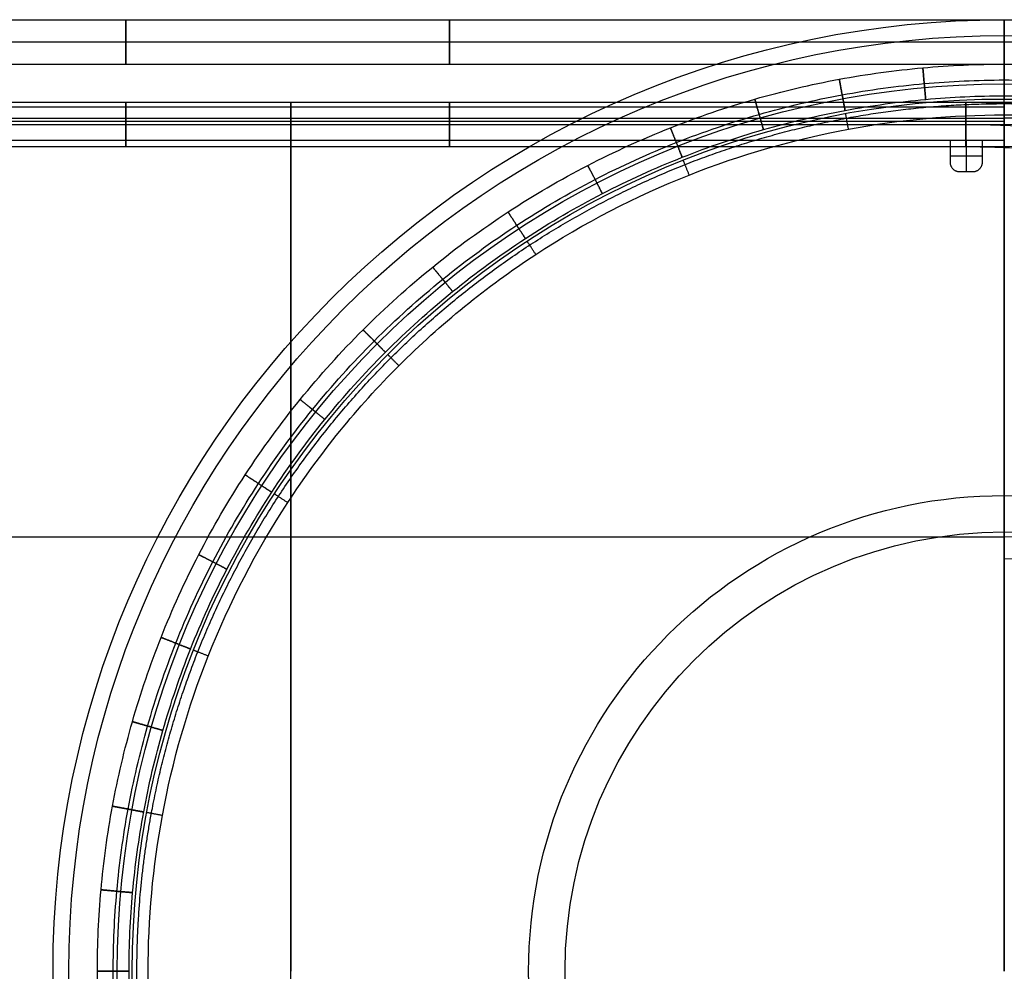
# Model space of a CAD drawing. Header units: millimetres. Extents: x -524 to 526, y -299 to 301.
# Tile 6 of 14: x -85 to 226, y 1 to 301. Entities that reach past the tile are written whole.
import ezdxf

# ---------------------------------------------------------------- set-up
doc = ezdxf.new("R2010")
doc.units = ezdxf.units.MM
doc.header["$MEASUREMENT"] = 0
for name, color, linetype, true_color in [('Marmor plate', 7, 'Continuous', 0x929292), ('Verde metal table', 7, 'Continuous', 0x4f624b), ('Wood top', 7, 'Continuous', 0x7f5080)]:
    doc.layers.add(name, color=color, linetype=linetype, true_color=true_color)

msp = doc.modelspace()

# ---------------------------------------------------------------- linework, layer by layer
at = {"layer": 'Marmor plate'}
for centre, radius in [((225.79, 1.35, 385.51), 300), ((225.79, 1.35, 384.51), 300), ((225.79, 1.35, 379.51), 295), ((225.79, 1.35, 379.51), 279.74), ((225.79, 1.35, 374.51), 275), ((225.79, 1.35, 375.51), 275), ((225.79, 1.35, 385.51), 150), ((225.79, 1.35, 369.51), 138.51)]:
    msp.add_circle(centre, radius, dxfattribs=at)
for points, weights, degree, knots in [([(225.79, 301.35, 385.51), (225.79, 301.35, 385.01), (225.79, 301.35, 384.51), (225.79, 301.35, 379.51), (225.79, 296.35, 379.51), (225.79, 290.24, 379.51), (225.79, 281.1, 379.51), (225.79, 276.35, 379.51), (225.79, 276.35, 375.51), (225.79, 276.35, 375), (225.79, 276.35, 374.51)], [1, 1, 1, 0.707106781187, 1, 1, 1, 0.730211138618, 1, 1, 1], 2, [300, 300, 300, 301, 301, 308.853982, 308.853982, 318.853982, 318.853982, 324.884621, 324.884621, 326.176334, 326.176334, 326.176334]), ([(-47.75, 1.35, 370.98), (-47.75, -15.33, 370.98), (-44.6, -49.7, 370.98), (-29.94, -100.68, 370.98), (-4.54, -149.7, 370.98), (30.99, -193.44, 370.98), (74.73, -228.98, 370.98), (123.75, -254.37, 370.98), (174.73, -269.03, 370.98), (225.79, -273.71, 370.98), (276.84, -269.03, 370.98), (327.82, -254.37, 370.98), (376.84, -228.98, 370.98), (420.58, -193.44, 370.98), (456.12, -149.7, 370.98), (481.51, -100.68, 370.98), (496.17, -49.7, 370.98), (500.85, 1.35, 370.98), (496.17, 52.41, 370.98), (481.51, 103.39, 370.98), (456.12, 152.41, 370.98), (420.58, 196.15, 370.98), (376.84, 231.68, 370.98), (327.82, 257.08, 370.98), (276.84, 271.74, 370.98), (225.79, 276.42, 370.98), (174.73, 271.74, 370.98), (123.75, 257.08, 370.98), (74.73, 231.68, 370.98), (30.99, 196.15, 370.98), (-4.54, 152.41, 370.98), (-29.94, 103.39, 370.98), (-44.6, 52.41, 370.98), (-47.75, 18.04, 370.98), (-47.75, 1.35, 370.98)], [0.853553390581, 0.85355339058, 0.853553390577, 0.853553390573, 0.853553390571, 0.85355339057, 0.853553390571, 0.853553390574, 0.853553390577, 0.853553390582, 0.853553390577, 0.853553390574, 0.853553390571, 0.85355339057, 0.853553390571, 0.853553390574, 0.853553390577, 0.853553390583, 0.853553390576, 0.853553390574, 0.853553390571, 0.85355339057, 0.853553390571, 0.853553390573, 0.853553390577, 0.853553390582, 0.853553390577, 0.853553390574, 0.853553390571, 0.85355339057, 0.853553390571, 0.853553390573, 0.853553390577, 0.85355339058, 0.853553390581], 3, [0, 0, 0, 0, 49.405249, 101.778899, 156.337216, 212.05742, 267.777625, 322.335942, 374.709592, 424.114841, 473.52009, 525.89374, 580.452056, 636.172261, 691.892466, 746.450783, 798.824433, 848.229682, 897.63493, 950.008581, 1004.566897, 1060.287102, 1116.007307, 1170.565624, 1222.939274, 1272.344522, 1321.749771, 1374.123421, 1428.681738, 1484.401943, 1540.122148, 1594.680464, 1647.054114, 1696.459363, 1696.459363, 1696.459363, 1696.459363])]:
    msp.add_rational_spline(points, weights, degree=degree, knots=knots, dxfattribs=at)
for points in [[(225.79, 1.35, 385.51), (225.79, 151.35, 385.51), (225.79, 301.35, 385.51)], [(225.79, 271.35, 369.51), (225.79, 138.29, 369.51), (225.79, 1.35, 369.51)]]:
    msp.add_open_spline(points, degree=2, dxfattribs=at)
msp.add_open_spline([(-44.21, 1.35, 369.51), (-44.21, -15.11, 369.51), (-41.1, -49.04, 369.51), (-26.63, -99.36, 369.51), (-1.57, -147.75, 369.51), (33.51, -190.93, 369.51), (76.69, -226, 369.51), (125.07, -251.07, 369.51), (175.39, -265.53, 369.51), (225.79, -270.16, 369.51), (276.18, -265.53, 369.51), (326.5, -251.07, 369.51), (374.89, -226, 369.51), (418.07, -190.93, 369.51), (453.14, -147.75, 369.51), (478.21, -99.36, 369.51), (492.68, -49.04, 369.51), (497.3, 1.35, 369.51), (492.68, 51.75, 369.51), (478.21, 102.07, 369.51), (453.14, 150.46, 369.51), (418.07, 193.63, 369.51), (374.89, 228.71, 369.51), (326.5, 253.78, 369.51), (276.18, 268.24, 369.51), (225.79, 272.87, 369.51), (175.39, 268.24, 369.51), (125.07, 253.77, 369.51), (76.69, 228.71, 369.51), (33.51, 193.63, 369.51), (-1.57, 150.46, 369.51), (-26.63, 102.07, 369.51), (-41.1, 51.75, 369.51), (-44.21, 17.82, 369.51), (-44.21, 1.35, 369.51)], degree=3, knots=[0, 0, 0, 0, 49.405249, 101.778899, 156.337216, 212.05742, 267.777625, 322.335942, 374.709592, 424.114841, 473.52009, 525.89374, 580.452056, 636.172261, 691.892466, 746.450783, 798.824433, 848.229682, 897.63493, 950.008581, 1004.566897, 1060.287102, 1116.007307, 1170.565624, 1222.939274, 1272.344522, 1321.749771, 1374.123421, 1428.681738, 1484.401943, 1540.122148, 1594.680464, 1647.054114, 1696.459363, 1696.459363, 1696.459363, 1696.459363], dxfattribs=at)
for points, weights in [([(176.66, 266.85, 369.51), (175.75, 271.76, 369.51), (175.75, 271.76, 374.51)], [1, 0.707106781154, 1]), ([(126.4, 252.4, 369.51), (124.56, 257.05, 369.51), (124.56, 257.05, 374.51)], [1, 0.707106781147, 1]), ([(78.04, 227.34, 369.51), (75.3, 231.53, 369.51), (75.3, 231.53, 374.51)], [1, 0.707106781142, 1]), ([(34.87, 192.27, 369.51), (31.33, 195.81, 369.51), (31.33, 195.81, 374.51)], [1, 0.70710678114, 1]), ([(-0.2, 149.1, 369.51), (-4.39, 151.84, 369.51), (-4.39, 151.84, 374.51)], [1, 0.707106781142, 1]), ([(-25.26, 100.74, 369.51), (-29.9, 102.58, 369.51), (-29.9, 102.58, 374.51)], [1, 0.707106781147, 1]), ([(-39.71, 50.48, 369.51), (-44.62, 51.39, 369.51), (-44.62, 51.39, 374.51)], [1, 0.707106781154, 1])]:
    msp.add_rational_spline(points, weights, degree=2, dxfattribs=at)
at = {"layer": 'Verde metal table'}
for p, q in [((213.79, 263.35, 249.28), (213.79, 253.35, 249.28)), ((213.79, 263.35, 248.28), (213.79, 253.35, 248.28)), ((218.79, 258.35, 249.28), (208.79, 258.35, 249.28)), ((218.79, 258.35, 248.28), (208.79, 258.35, 248.28))]:
    msp.add_line(p, q, dxfattribs=at)
for points, degree in [([(-224.21, 301.35, 372.28), (-166.55, 301.35, 372.28), (-108.88, 301.35, 372.28), (-51.21, 301.35, 372.28)], 3), ([(-51.21, 301.35, 372.28), (41.12, 301.35, 372.28), (133.45, 301.35, 372.28), (225.79, 301.35, 372.28)], 3), ([(-224.21, 294.35, 365.28), (-166.55, 294.35, 365.28), (-108.88, 294.35, 365.28), (-51.21, 294.35, 365.28)], 3), ([(-224.21, 294.35, 379.28), (-166.55, 294.35, 379.28), (-108.88, 294.35, 379.28), (-51.21, 294.35, 379.28)], 3), ([(-51.21, 294.35, 365.28), (41.12, 294.35, 365.28), (133.45, 294.35, 365.28), (225.79, 294.35, 365.28)], 3), ([(-51.21, 294.35, 379.28), (41.12, 294.35, 379.28), (133.45, 294.35, 379.28), (225.79, 294.35, 379.28)], 3), ([(-224.21, 287.35, 372.28), (-166.55, 287.35, 372.28), (-108.88, 287.35, 372.28), (-51.21, 287.35, 372.28)], 3), ([(-51.21, 287.35, 372.28), (41.12, 287.35, 372.28), (133.45, 287.35, 372.28), (225.79, 287.35, 372.28)], 3), ([(-212.05, 275.35, 252.28), (-158.44, 275.35, 252.28), (-104.83, 275.35, 252.28), (-51.21, 275.35, 252.28)], 3), ([(-51.21, 275.35, 252.28), (37.07, 275.35, 252.28), (125.35, 275.35, 252.28), (213.63, 275.35, 252.28)], 3), ([(-212.05, 268.35, 259.28), (-158.44, 268.35, 259.28), (-104.83, 268.35, 259.28), (-51.21, 268.35, 259.28)], 3), ([(-212.05, 268.35, 245.28), (-158.44, 268.35, 245.28), (-104.83, 268.35, 245.28), (-51.21, 268.35, 245.28)], 3), ([(-51.21, 268.35, 259.28), (37.07, 268.35, 259.28), (125.35, 268.35, 259.28), (213.63, 268.35, 259.28)], 3), ([(-51.21, 268.35, 245.28), (37.07, 268.35, 245.28), (125.35, 268.35, 245.28), (213.63, 268.35, 245.28)], 3), ([(-212.05, 261.35, 252.28), (-158.44, 261.35, 252.28), (-104.83, 261.35, 252.28), (-51.21, 261.35, 252.28)], 3), ([(-51.21, 261.35, 252.28), (37.07, 261.35, 252.28), (125.35, 261.35, 252.28), (213.63, 261.35, 252.28)], 3), ([(208.79, 263.35, 249.28), (208.79, 263.35, 248.78), (208.79, 263.35, 248.28)], 2), ([(208.79, 263.35, 249.28), (213.79, 263.35, 249.28), (218.79, 263.35, 249.28)], 2), ([(208.79, 263.35, 248.28), (213.79, 263.35, 248.28), (218.79, 263.35, 248.28)], 2), ([(208.79, 256.35, 249.28), (208.79, 259.85, 249.28), (208.79, 263.35, 249.28)], 2), ([(208.79, 256.35, 248.28), (208.79, 259.85, 248.28), (208.79, 263.35, 248.28)], 2), ([(208.79, 256.35, 248.78), (208.79, 259.85, 248.78), (208.79, 263.35, 248.78)], 2), ([(208.79, 263.35, 248.78), (213.79, 263.35, 248.78), (218.79, 263.35, 248.78)], 2), ([(213.79, 263.35, 249.28), (213.79, 263.35, 248.78), (213.79, 263.35, 248.28)], 2), ([(218.79, 263.35, 249.28), (218.79, 259.85, 249.28), (218.79, 256.35, 249.28)], 2), ([(218.79, 263.35, 248.28), (218.79, 259.85, 248.28), (218.79, 256.35, 248.28)], 2), ([(218.79, 263.35, 249.28), (218.79, 263.35, 248.78), (218.79, 263.35, 248.28)], 2), ([(218.79, 263.35, 248.78), (218.79, 259.85, 248.78), (218.79, 256.35, 248.78)], 2), ([(208.79, 258.35, 249.28), (208.79, 258.35, 248.78), (208.79, 258.35, 248.28)], 2), ([(218.79, 258.35, 249.28), (218.79, 258.35, 248.78), (218.79, 258.35, 248.28)], 2), ([(208.79, 256.35, 248.28), (208.79, 256.35, 248.78), (208.79, 256.35, 249.28)], 2), ([(218.79, 256.35, 248.28), (218.79, 256.35, 248.78), (218.79, 256.35, 249.28)], 2), ([(209.67, 254.23, 248.28), (209.67, 254.23, 248.78), (209.67, 254.23, 249.28)], 2), ([(215.79, 253.35, 249.28), (213.79, 253.35, 249.28), (211.79, 253.35, 249.28)], 2), ([(215.79, 253.35, 248.28), (213.79, 253.35, 248.28), (211.79, 253.35, 248.28)], 2), ([(211.79, 253.35, 248.28), (211.79, 253.35, 248.78), (211.79, 253.35, 249.28)], 2), ([(215.79, 253.35, 248.78), (213.79, 253.35, 248.78), (211.79, 253.35, 248.78)], 2), ([(213.79, 253.35, 249.28), (213.79, 253.35, 248.78), (213.79, 253.35, 248.28)], 2), ([(215.79, 253.35, 248.28), (215.79, 253.35, 248.78), (215.79, 253.35, 249.28)], 2), ([(217.91, 254.23, 248.28), (217.91, 254.23, 248.78), (217.91, 254.23, 249.28)], 2)]:
    msp.add_open_spline(points, degree=degree, dxfattribs=at)
for points, weights, knots in [([(-51.21, 301.35, 372.28), (-51.21, 301.35, 379.28), (-51.21, 294.35, 379.28), (-51.21, 287.35, 379.28), (-51.21, 287.35, 372.28), (-51.21, 287.35, 365.28), (-51.21, 294.35, 365.28), (-51.21, 301.35, 365.28), (-51.21, 301.35, 372.28)], [1, 0.707106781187, 1, 0.707106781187, 1, 0.707106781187, 1, 0.707106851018, 0.999999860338], [-43.982297, -43.982297, -43.982297, -32.986722, -32.986722, -21.991147, -21.991147, -10.995572, -10.995572, 0, 0, 0]), ([(-51.21, 301.35, 372.28), (-51.21, 301.35, 365.28), (-51.21, 294.35, 365.28), (-51.21, 287.35, 365.28), (-51.21, 287.35, 372.28), (-51.21, 287.35, 379.28), (-51.21, 294.35, 379.28), (-51.21, 301.35, 379.28), (-51.21, 301.35, 372.28)], [1, 0.707106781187, 1, 0.707106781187, 1, 0.707106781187, 1, 0.707106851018, 0.999999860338], [0, 0, 0, 10.995575, 10.995575, 21.99115, 21.99115, 32.986725, 32.986725, 43.982297, 43.982297, 43.982297]), ([(50.79, 301.35, 372.28), (50.79, 301.35, 365.28), (50.79, 294.35, 365.28), (50.79, 287.35, 365.28), (50.79, 287.35, 372.28), (50.79, 287.35, 379.28), (50.79, 294.35, 379.28), (50.79, 301.35, 379.28), (50.79, 301.35, 372.28)], [1, 0.707106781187, 1, 0.707106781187, 1, 0.707106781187, 1, 0.707106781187, 1], [0, 0, 0, 10.995574, 10.995574, 21.991149, 21.991149, 32.986723, 32.986723, 43.982297, 43.982297, 43.982297]), ([(225.79, 301.35, 372.28), (225.79, 301.35, 365.28), (225.79, 294.35, 365.28), (225.79, 287.35, 365.28), (225.79, 287.35, 372.28), (225.79, 287.35, 379.28), (225.79, 294.35, 379.28), (225.79, 301.35, 379.28), (225.79, 301.35, 372.28)], [1, 0.707106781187, 1, 0.707106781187, 1, 0.707106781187, 1, 0.707106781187, 1], [0, 0, 0, 10.995574, 10.995574, 21.991149, 21.991149, 32.986723, 32.986723, 43.982297, 43.982297, 43.982297]), ([(200.54, 281.22, 379.28), (200.99, 276.24, 379.28), (200.99, 276.24, 374.28), (200.99, 276.24, 369.28), (200.54, 281.22, 369.28), (200.09, 286.2, 369.28), (200.09, 286.2, 374.28), (200.09, 286.2, 379.28), (200.54, 281.22, 379.28)], [1, 0.707106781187, 1, 0.707106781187, 1, 0.707106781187, 1, 0.707106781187, 1], [0, 0, 0, 7.853982, 7.853982, 15.707963, 15.707963, 23.561945, 23.561945, 31.415927, 31.415927, 31.415927]), ([(225.79, 282.35, 379.28), (225.79, 277.35, 379.28), (225.79, 277.35, 374.28), (225.79, 277.35, 369.28), (225.79, 282.35, 369.28), (225.79, 287.35, 369.28), (225.79, 287.35, 374.28), (225.79, 287.35, 379.28), (225.79, 282.35, 379.28)], [1, 0.707106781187, 1, 0.707106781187, 1, 0.707106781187, 1, 0.707106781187, 1], [0, 0, 0, 7.853982, 7.853982, 15.707963, 15.707963, 23.561945, 23.561945, 31.415927, 31.415927, 31.415927]), ([(174.66, 277.66, 379.28), (175.57, 272.75, 379.28), (175.57, 272.75, 374.28), (175.57, 272.75, 369.28), (174.66, 277.66, 369.28), (173.75, 282.58, 369.28), (173.75, 282.58, 374.28), (173.75, 282.58, 379.28), (174.66, 277.66, 379.28)], [1, 0.707106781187, 1, 0.707106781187, 1, 0.707106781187, 1, 0.707106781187, 1], [0, 0, 0, 7.853982, 7.853982, 15.707963, 15.707963, 23.561945, 23.561945, 31.415927, 31.415927, 31.415927]), ([(50.79, 268.35, 259.28), (50.79, 275.35, 259.28), (50.79, 275.35, 252.28), (50.79, 275.35, 245.28), (50.79, 268.35, 245.28), (50.79, 261.35, 245.28), (50.79, 261.35, 252.28), (50.79, 261.35, 259.28), (50.79, 268.35, 259.28)], [1, 0.707106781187, 1, 0.707106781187, 1, 0.707106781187, 1, 0.707106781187, 1], [0, 0, 0, 10.995574, 10.995574, 21.991149, 21.991149, 32.986723, 32.986723, 43.982297, 43.982297, 43.982297]), ([(148.47, 271.51, 379.28), (149.84, 266.7, 379.28), (149.84, 266.7, 374.28), (149.84, 266.7, 369.28), (148.47, 271.51, 369.28), (147.09, 276.31, 369.28), (147.09, 276.31, 374.28), (147.09, 276.31, 379.28), (148.47, 271.51, 379.28)], [1, 0.707106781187, 1, 0.707106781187, 1, 0.707106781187, 1, 0.707106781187, 1], [0, 0, 0, 7.853982, 7.853982, 15.707963, 15.707963, 23.561945, 23.561945, 31.415927, 31.415927, 31.415927]), ([(213.63, 268.35, 259.28), (213.63, 275.35, 259.28), (213.63, 275.35, 252.28), (213.63, 275.35, 245.28), (213.63, 268.35, 245.28), (213.63, 261.35, 245.28), (213.63, 261.35, 252.28), (213.63, 261.35, 259.28), (213.63, 268.35, 259.28)], [1, 0.707106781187, 1, 0.707106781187, 1, 0.707106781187, 1, 0.707106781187, 1], [0, 0, 0, 10.995574, 10.995574, 21.991149, 21.991149, 32.986723, 32.986723, 43.982297, 43.982297, 43.982297]), ([(122.35, 262.63, 379.28), (124.19, 257.98, 379.28), (124.19, 257.98, 374.28), (124.19, 257.98, 369.28), (122.35, 262.63, 369.28), (120.51, 267.27, 369.28), (120.51, 267.27, 374.28), (120.51, 267.27, 379.28), (122.35, 262.63, 379.28)], [1, 0.707106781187, 1, 0.707106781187, 1, 0.707106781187, 1, 0.707106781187, 1], [0, 0, 0, 7.853982, 7.853982, 15.707963, 15.707963, 23.561945, 23.561945, 31.415927, 31.415927, 31.415927]), ([(96.73, 250.96, 379.28), (99.02, 246.52, 379.28), (99.02, 246.52, 374.28), (99.02, 246.52, 369.28), (96.73, 250.96, 369.28), (94.43, 255.4, 369.28), (94.43, 255.4, 374.28), (94.43, 255.4, 379.28), (96.73, 250.96, 379.28)], [1, 0.707106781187, 1, 0.707106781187, 1, 0.707106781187, 1, 0.707106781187, 1], [0, 0, 0, 7.853982, 7.853982, 15.707963, 15.707963, 23.561945, 23.561945, 31.415927, 31.415927, 31.415927]), ([(72.02, 236.55, 379.28), (74.76, 232.37, 379.28), (74.76, 232.37, 374.28), (74.76, 232.37, 369.28), (72.02, 236.55, 369.28), (69.29, 240.74, 369.28), (69.29, 240.74, 374.28), (69.29, 240.74, 379.28), (72.02, 236.55, 379.28)], [1, 0.707106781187, 1, 0.707106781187, 1, 0.707106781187, 1, 0.707106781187, 1], [0, 0, 0, 7.853982, 7.853982, 15.707963, 15.707963, 23.561945, 23.561945, 31.415927, 31.415927, 31.415927]), ([(48.67, 219.51, 379.28), (51.82, 215.63, 379.28), (51.82, 215.63, 374.28), (51.82, 215.63, 369.28), (48.67, 219.51, 369.28), (45.52, 223.39, 369.28), (45.52, 223.39, 374.28), (45.52, 223.39, 379.28), (48.67, 219.51, 379.28)], [1, 0.707106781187, 1, 0.707106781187, 1, 0.707106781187, 1, 0.707106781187, 1], [0, 0, 0, 7.853982, 7.853982, 15.707963, 15.707963, 23.561945, 23.561945, 31.415927, 31.415927, 31.415927]), ([(27.09, 200.05, 379.28), (30.63, 196.52, 379.28), (30.63, 196.52, 374.28), (30.63, 196.52, 369.28), (27.09, 200.05, 369.28), (23.56, 203.59, 369.28), (23.56, 203.59, 374.28), (23.56, 203.59, 379.28), (27.09, 200.05, 379.28)], [1, 0.707106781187, 1, 0.707106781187, 1, 0.707106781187, 1, 0.707106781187, 1], [0, 0, 0, 7.853982, 7.853982, 15.707963, 15.707963, 23.561945, 23.561945, 31.415927, 31.415927, 31.415927]), ([(7.63, 178.47, 379.28), (11.51, 175.32, 379.28), (11.51, 175.32, 374.28), (11.51, 175.32, 369.28), (7.63, 178.47, 369.28), (3.75, 181.62, 369.28), (3.75, 181.62, 374.28), (3.75, 181.62, 379.28), (7.63, 178.47, 379.28)], [1, 0.707106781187, 1, 0.707106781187, 1, 0.707106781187, 1, 0.707106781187, 1], [0, 0, 0, 7.853982, 7.853982, 15.707963, 15.707963, 23.561945, 23.561945, 31.415927, 31.415927, 31.415927]), ([(-9.41, 155.12, 379.28), (-5.22, 152.38, 379.28), (-5.22, 152.38, 374.28), (-5.22, 152.38, 369.28), (-9.41, 155.12, 369.28), (-13.59, 157.86, 369.28), (-13.59, 157.86, 374.28), (-13.59, 157.86, 379.28), (-9.41, 155.12, 379.28)], [1, 0.707106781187, 1, 0.707106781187, 1, 0.707106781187, 1, 0.707106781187, 1], [0, 0, 0, 7.853982, 7.853982, 15.707963, 15.707963, 23.561945, 23.561945, 31.415927, 31.415927, 31.415927]), ([(-23.82, 130.42, 379.28), (-19.38, 128.12, 379.28), (-19.38, 128.12, 374.28), (-19.38, 128.12, 369.28), (-23.82, 130.42, 369.28), (-28.26, 132.71, 369.28), (-28.26, 132.71, 374.28), (-28.26, 132.71, 379.28), (-23.82, 130.42, 379.28)], [1, 0.707106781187, 1, 0.707106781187, 1, 0.707106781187, 1, 0.707106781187, 1], [0, 0, 0, 7.853982, 7.853982, 15.707963, 15.707963, 23.561945, 23.561945, 31.415927, 31.415927, 31.415927]), ([(-35.48, 104.79, 379.28), (-30.83, 102.95, 379.28), (-30.83, 102.95, 374.28), (-30.83, 102.95, 369.28), (-35.48, 104.79, 369.28), (-40.13, 106.63, 369.28), (-40.13, 106.63, 374.28), (-40.13, 106.63, 379.28), (-35.48, 104.79, 379.28)], [1, 0.707106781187, 1, 0.707106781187, 1, 0.707106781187, 1, 0.707106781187, 1], [0, 0, 0, 7.853982, 7.853982, 15.707963, 15.707963, 23.561945, 23.561945, 31.415927, 31.415927, 31.415927]), ([(-44.37, 78.68, 379.28), (-39.56, 77.3, 379.28), (-39.56, 77.3, 374.28), (-39.56, 77.3, 369.28), (-44.37, 78.68, 369.28), (-49.17, 80.05, 369.28), (-49.17, 80.05, 374.28), (-49.17, 80.05, 379.28), (-44.37, 78.68, 379.28)], [1, 0.707106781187, 1, 0.707106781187, 1, 0.707106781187, 1, 0.707106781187, 1], [0, 0, 0, 7.853982, 7.853982, 15.707963, 15.707963, 23.561945, 23.561945, 31.415927, 31.415927, 31.415927]), ([(-50.52, 52.49, 379.28), (-45.6, 51.58, 379.28), (-45.6, 51.58, 374.28), (-45.6, 51.58, 369.28), (-50.52, 52.49, 369.28), (-55.44, 53.4, 369.28), (-55.44, 53.4, 374.28), (-55.44, 53.4, 379.28), (-50.52, 52.49, 379.28)], [1, 0.707106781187, 1, 0.707106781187, 1, 0.707106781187, 1, 0.707106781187, 1], [0, 0, 0, 7.853982, 7.853982, 15.707963, 15.707963, 23.561945, 23.561945, 31.415927, 31.415927, 31.415927]), ([(-54.08, 26.6, 379.28), (-49.1, 26.15, 379.28), (-49.1, 26.15, 374.28), (-49.1, 26.15, 369.28), (-54.08, 26.6, 369.28), (-59.06, 27.05, 369.28), (-59.06, 27.05, 374.28), (-59.06, 27.05, 379.28), (-54.08, 26.6, 379.28)], [1, 0.707106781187, 1, 0.707106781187, 1, 0.707106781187, 1, 0.707106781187, 1], [0, 0, 0, 7.853982, 7.853982, 15.707963, 15.707963, 23.561945, 23.561945, 31.415927, 31.415927, 31.415927]), ([(-55.21, 1.35, 379.28), (-50.21, 1.35, 379.28), (-50.21, 1.35, 374.28), (-50.21, 1.35, 369.28), (-55.21, 1.35, 369.28), (-60.21, 1.35, 369.28), (-60.21, 1.35, 374.28), (-60.21, 1.35, 379.28), (-55.21, 1.35, 379.28)], [1, 0.707106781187, 1, 0.707106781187, 1, 0.707106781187, 1, 0.707106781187, 1], [0, 0, 0, 7.853982, 7.853982, 15.707963, 15.707963, 23.561945, 23.561945, 31.415927, 31.415927, 31.415927])]:
    msp.add_rational_spline(points, weights, degree=2, knots=knots, dxfattribs=at)
for points, knots in [([(225.79, 301.35, 372.28), (234.78, 301.35, 372.28), (253.08, 300.53, 372.28), (280.73, 296.73, 372.28), (308.7, 290.16, 372.28), (336.59, 280.67, 372.28), (363.95, 268.22, 372.28), (390.33, 252.83, 372.28), (415.25, 234.64, 372.28), (438.3, 213.87, 372.28), (459.07, 190.82, 372.28), (477.27, 165.9, 372.28), (492.65, 139.52, 372.28), (505.11, 112.16, 372.28), (514.59, 84.26, 372.28), (521.17, 56.3, 372.28), (524.96, 28.65, 372.28), (526.19, 1.35, 372.28), (524.96, -25.94, 372.28), (521.17, -53.59, 372.28), (514.59, -81.56, 372.28), (505.11, -109.44, 372.28), (492.65, -136.81, 372.28), (477.27, -163.19, 372.28), (459.07, -188.11, 372.28), (438.3, -211.16, 372.28), (415.26, -231.93, 372.28), (390.33, -250.12, 372.28), (363.95, -265.51, 372.28), (336.59, -277.96, 372.28), (308.7, -287.45, 372.28), (280.73, -294.02, 372.28), (253.08, -297.82, 372.28), (234.79, -298.65, 372.28), (225.79, -298.65, 372.28)], [0, 0, 0, 0, 26.362872, 53.613789, 81.674885, 110.448833, 139.819659, 169.654636, 199.807277, 230.121298, 260.43532, 290.587961, 320.422938, 349.793764, 378.567712, 406.628808, 433.879725, 460.242597, 486.605469, 513.856386, 541.917482, 570.69143, 600.062256, 629.897233, 660.049874, 690.363895, 720.677917, 750.830558, 780.665535, 810.036361, 838.810309, 866.871405, 894.122322, 920.485194, 920.485194, 920.485194, 920.485194]), ([(225.79, 294.35, 365.28), (234.57, 294.35, 365.28), (252.45, 293.55, 365.28), (279.45, 289.84, 365.28), (306.77, 283.42, 365.28), (334, 274.16, 365.28), (360.73, 261.99, 365.28), (386.49, 246.96, 365.28), (410.83, 229.2, 365.28), (433.34, 208.91, 365.28), (453.63, 186.4, 365.28), (471.4, 162.06, 365.28), (486.43, 136.29, 365.28), (498.59, 109.57, 365.28), (507.85, 82.33, 365.28), (514.27, 55.02, 365.28), (517.98, 28.01, 365.28), (519.18, 1.35, 365.28), (517.98, -25.31, 365.28), (514.28, -52.3, 365.28), (507.85, -79.62, 365.28), (498.59, -106.86, 365.28), (486.43, -133.58, 365.28), (471.4, -159.35, 365.28), (453.63, -183.69, 365.28), (433.34, -206.2, 365.28), (410.83, -226.49, 365.28), (386.49, -244.26, 365.28), (360.73, -259.29, 365.28), (334, -271.45, 365.28), (306.76, -280.71, 365.28), (279.45, -287.13, 365.28), (252.44, -290.84, 365.28), (234.58, -291.65, 365.28), (225.79, -291.65, 365.28)], [0, 0, 0, 0, 26.362872, 53.613789, 81.674885, 110.448833, 139.819659, 169.654636, 199.807277, 230.121298, 260.43532, 290.587961, 320.422938, 349.793764, 378.567712, 406.628808, 433.879725, 460.242597, 486.605469, 513.856386, 541.917482, 570.69143, 600.062256, 629.897233, 660.049874, 690.363895, 720.677917, 750.830558, 780.665535, 810.036361, 838.810309, 866.871405, 894.122322, 920.485194, 920.485194, 920.485194, 920.485194]), ([(225.79, 294.35, 379.28), (234.57, 294.35, 379.28), (252.45, 293.55, 379.28), (279.45, 289.84, 379.28), (306.77, 283.42, 379.28), (334, 274.16, 379.28), (360.73, 261.99, 379.28), (386.49, 246.96, 379.28), (410.83, 229.2, 379.28), (433.34, 208.91, 379.28), (453.63, 186.4, 379.28), (471.4, 162.06, 379.28), (486.43, 136.29, 379.28), (498.59, 109.57, 379.28), (507.85, 82.33, 379.28), (514.27, 55.02, 379.28), (517.98, 28.01, 379.28), (519.18, 1.35, 379.28), (517.98, -25.31, 379.28), (514.28, -52.3, 379.28), (507.85, -79.62, 379.28), (498.59, -106.86, 379.28), (486.43, -133.58, 379.28), (471.4, -159.35, 379.28), (453.63, -183.69, 379.28), (433.34, -206.2, 379.28), (410.83, -226.49, 379.28), (386.49, -244.26, 379.28), (360.73, -259.29, 379.28), (334, -271.45, 379.28), (306.76, -280.71, 379.28), (279.45, -287.13, 379.28), (252.44, -290.84, 379.28), (234.58, -291.65, 379.28), (225.79, -291.65, 379.28)], [0, 0, 0, 0, 26.362872, 53.613789, 81.674885, 110.448833, 139.819659, 169.654636, 199.807277, 230.121298, 260.43532, 290.587961, 320.422938, 349.793764, 378.567712, 406.628808, 433.879725, 460.242597, 486.605469, 513.856386, 541.917482, 570.69143, 600.062256, 629.897233, 660.049874, 690.363895, 720.677917, 750.830558, 780.665535, 810.036361, 838.810309, 866.871405, 894.122322, 920.485194, 920.485194, 920.485194, 920.485194]), ([(511.79, 1.35, 374.28), (511.79, 5.64, 374.28), (511.59, 14.22, 374.28), (510.42, 31.63, 374.28), (507.38, 53.73, 374.28), (501.11, 80.4, 374.28), (492.07, 106.98, 374.28), (480.2, 133.07, 374.28), (465.53, 158.21, 374.28), (448.18, 181.98, 374.28), (428.38, 203.95, 374.28), (406.41, 223.75, 374.28), (382.65, 241.1, 374.28), (357.5, 255.77, 374.28), (331.42, 267.64, 374.28), (304.83, 276.68, 374.28), (278.17, 282.95, 374.28), (251.81, 286.57, 374.28), (225.79, 287.74, 374.28), (199.77, 286.57, 374.28), (173.41, 282.95, 374.28), (146.74, 276.68, 374.28), (120.16, 267.64, 374.28), (94.07, 255.77, 374.28), (68.93, 241.1, 374.28), (45.16, 223.75, 374.28), (23.2, 203.95, 374.28), (3.39, 181.98, 374.28), (-13.95, 158.22, 374.28), (-28.62, 133.07, 374.28), (-40.5, 106.98, 374.28), (-49.54, 80.4, 374.28), (-55.81, 53.73, 374.28), (-59.43, 27.37, 374.28), (-60.6, 1.35, 374.28), (-59.43, -24.67, 374.28), (-55.81, -51.02, 374.28), (-49.54, -77.69, 374.28), (-40.5, -104.27, 374.28), (-28.63, -130.36, 374.28), (-13.96, -155.51, 374.28), (3.39, -179.27, 374.28), (23.19, -201.24, 374.28), (45.16, -221.05, 374.28), (68.92, -238.39, 374.28), (94.07, -253.06, 374.28), (120.16, -264.93, 374.28), (146.74, -273.97, 374.28), (173.41, -280.24, 374.28), (199.77, -283.86, 374.28), (225.79, -285.03, 374.28), (251.81, -283.86, 374.28), (278.16, -280.24, 374.28), (304.83, -273.97, 374.28), (331.41, -264.93, 374.28), (357.5, -253.06, 374.28), (382.65, -238.39, 374.28), (406.42, -221.04, 374.28), (428.38, -201.24, 374.28), (448.19, -179.27, 374.28), (465.53, -155.51, 374.28), (480.2, -130.36, 374.28), (492.07, -104.28, 374.28), (501.11, -77.69, 374.28), (507.38, -51.03, 374.28), (510.42, -28.92, 374.28), (511.59, -11.51, 374.28), (511.79, -2.93, 374.28), (511.79, 1.35, 374.28)], [0, 0, 0, 0, 12.641582, 25.283164, 51.418003, 78.329838, 105.925331, 134.093257, 162.706324, 191.624044, 220.696535, 249.769027, 278.686747, 307.299814, 335.467739, 363.063232, 389.975068, 416.109907, 441.393071, 466.676235, 492.811073, 519.722909, 547.318402, 575.486327, 604.099394, 633.017115, 662.089606, 691.162097, 720.079818, 748.692885, 776.86081, 804.456303, 831.368139, 857.502978, 882.786142, 908.069306, 934.204144, 961.11598, 988.711473, 1016.879398, 1045.492465, 1074.410186, 1103.482677, 1132.555168, 1161.472889, 1190.085956, 1218.253881, 1245.849374, 1272.76121, 1298.896049, 1324.179213, 1349.462376, 1375.597215, 1402.509051, 1430.104544, 1458.272469, 1486.885536, 1515.803257, 1544.875748, 1573.948239, 1602.86596, 1631.479027, 1659.646952, 1687.242445, 1714.154281, 1740.289119, 1752.930701, 1765.572283, 1765.572283, 1765.572283, 1765.572283]), ([(225.79, 287.35, 372.28), (234.36, 287.35, 372.28), (251.81, 286.57, 372.28), (278.16, 282.95, 372.28), (304.83, 276.68, 372.28), (331.42, 267.64, 372.28), (357.5, 255.77, 372.28), (382.65, 241.1, 372.28), (406.41, 223.75, 372.28), (428.38, 203.95, 372.28), (448.19, 181.98, 372.28), (465.53, 158.22, 372.28), (480.2, 133.07, 372.28), (492.07, 106.98, 372.28), (501.12, 80.39, 372.28), (507.38, 53.73, 372.28), (511, 27.37, 372.28), (512.17, 1.35, 372.28), (511, -24.67, 372.28), (507.38, -51.02, 372.28), (501.11, -77.69, 372.28), (492.07, -104.27, 372.28), (480.2, -130.36, 372.28), (465.53, -155.51, 372.28), (448.19, -179.27, 372.28), (428.38, -201.24, 372.28), (406.41, -221.04, 372.28), (382.65, -238.39, 372.28), (357.5, -253.06, 372.28), (331.42, -264.93, 372.28), (304.83, -273.97, 372.28), (278.17, -280.24, 372.28), (251.81, -283.86, 372.28), (234.37, -284.65, 372.28), (225.79, -284.65, 372.28)], [0, 0, 0, 0, 26.362872, 53.613789, 81.674885, 110.448833, 139.819659, 169.654636, 199.807277, 230.121298, 260.43532, 290.587961, 320.422938, 349.793764, 378.567712, 406.628808, 433.879725, 460.242597, 486.605469, 513.856386, 541.917482, 570.69143, 600.062256, 629.897233, 660.049874, 690.363895, 720.677917, 750.830558, 780.665535, 810.036361, 838.810309, 866.871405, 894.122322, 920.485194, 920.485194, 920.485194, 920.485194]), ([(506.79, 1.35, 379.28), (506.79, 5.57, 379.28), (506.6, 13.99, 379.28), (505.44, 31.1, 379.28), (502.46, 52.81, 379.28), (496.3, 79.02, 379.28), (487.42, 105.13, 379.28), (475.75, 130.77, 379.28), (461.34, 155.47, 379.28), (444.3, 178.83, 379.28), (424.84, 200.4, 379.28), (403.25, 219.87, 379.28), (379.91, 236.9, 379.28), (355.2, 251.32, 379.28), (329.57, 262.98, 379.28), (303.45, 271.87, 379.28), (277.25, 278.03, 379.28), (251.35, 281.58, 379.28), (225.79, 282.73, 379.28), (200.22, 281.58, 379.28), (174.33, 278.03, 379.28), (148.13, 271.87, 379.28), (122.01, 262.98, 379.28), (96.37, 251.32, 379.28), (71.67, 236.91, 379.28), (48.32, 219.86, 379.28), (26.74, 200.41, 379.28), (7.28, 178.82, 379.28), (-9.76, 155.47, 379.28), (-24.18, 130.77, 379.28), (-35.84, 105.14, 379.28), (-44.73, 79.02, 379.28), (-50.88, 52.82, 379.28), (-54.44, 26.92, 379.28), (-55.59, 1.35, 379.28), (-54.44, -24.21, 379.28), (-50.89, -50.11, 379.28), (-44.73, -76.31, 379.28), (-35.84, -102.43, 379.28), (-24.18, -128.06, 379.28), (-9.77, -152.76, 379.28), (7.28, -176.12, 379.28), (26.73, -197.7, 379.28), (48.32, -217.16, 379.28), (71.67, -234.2, 379.28), (96.37, -248.61, 379.28), (122, -260.27, 379.28), (148.13, -269.16, 379.28), (174.32, -275.32, 379.28), (200.22, -278.87, 379.28), (225.79, -280.03, 379.28), (251.35, -278.87, 379.28), (277.25, -275.32, 379.28), (303.45, -269.16, 379.28), (329.57, -260.28, 379.28), (355.2, -248.61, 379.28), (379.91, -234.2, 379.28), (403.26, -217.15, 379.28), (424.84, -197.7, 379.28), (444.3, -176.11, 379.28), (461.34, -152.77, 379.28), (475.75, -128.06, 379.28), (487.42, -102.43, 379.28), (496.3, -76.31, 379.28), (502.46, -50.11, 379.28), (505.44, -28.39, 379.28), (506.6, -11.29, 379.28), (506.79, -2.86, 379.28), (506.79, 1.35, 379.28)], [0, 0, 0, 0, 12.641582, 25.283164, 51.418003, 78.329838, 105.925331, 134.093257, 162.706324, 191.624044, 220.696535, 249.769027, 278.686747, 307.299814, 335.467739, 363.063232, 389.975068, 416.109907, 441.393071, 466.676235, 492.811073, 519.722909, 547.318402, 575.486327, 604.099394, 633.017115, 662.089606, 691.162097, 720.079818, 748.692885, 776.86081, 804.456303, 831.368139, 857.502978, 882.786142, 908.069306, 934.204144, 961.11598, 988.711473, 1016.879398, 1045.492465, 1074.410186, 1103.482677, 1132.555168, 1161.472889, 1190.085956, 1218.253881, 1245.849374, 1272.76121, 1298.896049, 1324.179213, 1349.462376, 1375.597215, 1402.509051, 1430.104544, 1458.272469, 1486.885536, 1515.803257, 1544.875748, 1573.948239, 1602.86596, 1631.479027, 1659.646952, 1687.242445, 1714.154281, 1740.289119, 1752.930701, 1765.572283, 1765.572283, 1765.572283, 1765.572283]), ([(506.79, 1.35, 369.28), (506.79, 5.57, 369.28), (506.6, 13.99, 369.28), (505.44, 31.1, 369.28), (502.46, 52.81, 369.28), (496.3, 79.02, 369.28), (487.42, 105.13, 369.28), (475.75, 130.77, 369.28), (461.34, 155.47, 369.28), (444.3, 178.83, 369.28), (424.84, 200.4, 369.28), (403.25, 219.87, 369.28), (379.91, 236.9, 369.28), (355.2, 251.32, 369.28), (329.57, 262.98, 369.28), (303.45, 271.87, 369.28), (277.25, 278.03, 369.28), (251.35, 281.58, 369.28), (225.79, 282.73, 369.28), (200.22, 281.58, 369.28), (174.33, 278.03, 369.28), (148.13, 271.87, 369.28), (122.01, 262.98, 369.28), (96.37, 251.32, 369.28), (71.67, 236.91, 369.28), (48.32, 219.86, 369.28), (26.74, 200.41, 369.28), (7.28, 178.82, 369.28), (-9.76, 155.47, 369.28), (-24.18, 130.77, 369.28), (-35.84, 105.14, 369.28), (-44.73, 79.02, 369.28), (-50.88, 52.82, 369.28), (-54.44, 26.92, 369.28), (-55.59, 1.35, 369.28), (-54.44, -24.21, 369.28), (-50.89, -50.11, 369.28), (-44.73, -76.31, 369.28), (-35.84, -102.43, 369.28), (-24.18, -128.06, 369.28), (-9.77, -152.76, 369.28), (7.28, -176.12, 369.28), (26.73, -197.7, 369.28), (48.32, -217.16, 369.28), (71.67, -234.2, 369.28), (96.37, -248.61, 369.28), (122, -260.27, 369.28), (148.13, -269.16, 369.28), (174.32, -275.32, 369.28), (200.22, -278.87, 369.28), (225.79, -280.03, 369.28), (251.35, -278.87, 369.28), (277.25, -275.32, 369.28), (303.45, -269.16, 369.28), (329.57, -260.28, 369.28), (355.2, -248.61, 369.28), (379.91, -234.2, 369.28), (403.26, -217.15, 369.28), (424.84, -197.7, 369.28), (444.3, -176.11, 369.28), (461.34, -152.77, 369.28), (475.75, -128.06, 369.28), (487.42, -102.43, 369.28), (496.3, -76.31, 369.28), (502.46, -50.11, 369.28), (505.44, -28.39, 369.28), (506.6, -11.29, 369.28), (506.79, -2.86, 369.28), (506.79, 1.35, 369.28)], [0, 0, 0, 0, 12.641582, 25.283164, 51.418003, 78.329838, 105.925331, 134.093257, 162.706324, 191.624044, 220.696535, 249.769027, 278.686747, 307.299814, 335.467739, 363.063232, 389.975068, 416.109907, 441.393071, 466.676235, 492.811073, 519.722909, 547.318402, 575.486327, 604.099394, 633.017115, 662.089606, 691.162097, 720.079818, 748.692885, 776.86081, 804.456303, 831.368139, 857.502978, 882.786142, 908.069306, 934.204144, 961.11598, 988.711473, 1016.879398, 1045.492465, 1074.410186, 1103.482677, 1132.555168, 1161.472889, 1190.085956, 1218.253881, 1245.849374, 1272.76121, 1298.896049, 1324.179213, 1349.462376, 1375.597215, 1402.509051, 1430.104544, 1458.272469, 1486.885536, 1515.803257, 1544.875748, 1573.948239, 1602.86596, 1631.479027, 1659.646952, 1687.242445, 1714.154281, 1740.289119, 1752.930701, 1765.572283, 1765.572283, 1765.572283, 1765.572283]), ([(501.79, 1.35, 374.28), (501.79, 5.49, 374.28), (501.6, 13.77, 374.28), (500.47, 30.57, 374.28), (497.54, 51.9, 374.28), (491.49, 77.63, 374.28), (482.76, 103.29, 374.28), (471.3, 128.46, 374.28), (457.15, 152.73, 374.28), (440.41, 175.67, 374.28), (421.3, 196.86, 374.28), (400.1, 215.98, 374.28), (377.17, 232.71, 374.28), (352.9, 246.87, 374.28), (327.72, 258.33, 374.28), (302.07, 267.05, 374.28), (276.34, 273.1, 374.28), (250.9, 276.6, 374.28), (225.79, 277.73, 374.28), (200.68, 276.6, 374.28), (175.24, 273.1, 374.28), (149.51, 267.05, 374.28), (123.85, 258.33, 374.28), (98.68, 246.87, 374.28), (74.41, 232.72, 374.28), (51.47, 215.97, 374.28), (30.28, 196.87, 374.28), (11.16, 175.66, 374.28), (-5.57, 152.73, 374.28), (-19.73, 128.47, 374.28), (-31.19, 103.29, 374.28), (-39.91, 77.63, 374.28), (-45.96, 51.9, 374.28), (-49.45, 26.47, 374.28), (-50.59, 1.35, 374.28), (-49.45, -23.76, 374.28), (-45.96, -49.19, 374.28), (-39.91, -74.93, 374.28), (-31.19, -100.58, 374.28), (-19.73, -125.76, 374.28), (-5.57, -150.02, 374.28), (11.17, -172.96, 374.28), (30.28, -194.15, 374.28), (51.48, -213.27, 374.28), (74.41, -230, 374.28), (98.68, -244.16, 374.28), (123.85, -255.62, 374.28), (149.51, -264.35, 374.28), (175.24, -270.39, 374.28), (200.68, -273.89, 374.28), (225.79, -275.02, 374.28), (250.9, -273.89, 374.28), (276.33, -270.4, 374.28), (302.07, -264.35, 374.28), (327.72, -255.62, 374.28), (352.9, -244.16, 374.28), (377.16, -230.01, 374.28), (400.1, -213.27, 374.28), (421.29, -194.16, 374.28), (440.41, -172.95, 374.28), (457.15, -150.02, 374.28), (471.3, -125.76, 374.28), (482.76, -100.58, 374.28), (491.49, -74.92, 374.28), (497.54, -49.19, 374.28), (500.47, -27.86, 374.28), (501.6, -11.06, 374.28), (501.79, -2.78, 374.28), (501.79, 1.35, 374.28)], [0, 0, 0, 0, 12.641582, 25.283164, 51.418003, 78.329838, 105.925331, 134.093257, 162.706324, 191.624044, 220.696535, 249.769027, 278.686747, 307.299814, 335.467739, 363.063232, 389.975068, 416.109907, 441.393071, 466.676235, 492.811073, 519.722909, 547.318402, 575.486327, 604.099394, 633.017115, 662.089606, 691.162097, 720.079818, 748.692885, 776.86081, 804.456303, 831.368139, 857.502978, 882.786142, 908.069306, 934.204144, 961.11598, 988.711473, 1016.879398, 1045.492465, 1074.410186, 1103.482677, 1132.555168, 1161.472889, 1190.085956, 1218.253881, 1245.849374, 1272.76121, 1298.896049, 1324.179213, 1349.462376, 1375.597215, 1402.509051, 1430.104544, 1458.272469, 1486.885536, 1515.803257, 1544.875748, 1573.948239, 1602.86596, 1631.479027, 1659.646952, 1687.242445, 1714.154281, 1740.289119, 1752.930701, 1765.572283, 1765.572283, 1765.572283, 1765.572283]), ([(-51.21, 268.35, 259.28), (-51.21, 266.5, 259.28), (-51.21, 264.72, 258.54), (-51.21, 262.09, 255.91), (-51.21, 261.35, 254.13), (-51.21, 261.35, 252.28), (-51.21, 261.35, 250.42), (-51.21, 262.09, 248.64), (-51.21, 264.72, 246.02), (-51.21, 266.5, 245.28), (-51.21, 268.35, 245.28), (-51.21, 270.21, 245.28), (-51.21, 271.99, 246.02), (-51.21, 274.62, 248.64), (-51.21, 275.35, 250.42), (-51.21, 275.35, 252.28), (-51.21, 275.35, 254.13), (-51.21, 274.62, 255.91), (-51.21, 271.99, 258.54), (-51.21, 270.21, 259.28), (-51.21, 268.35, 259.28)], [0, 0, 0, 0, 5.640206, 5.640206, 11.280411, 11.280411, 11.280411, 16.920617, 16.920617, 22.560823, 22.560823, 22.560823, 28.201028, 28.201028, 33.841234, 33.841234, 33.841234, 39.48144, 39.48144, 45.121646, 45.121646, 45.121646, 45.121646]), ([(-51.21, 268.35, 259.28), (-51.21, 269.27, 259.28), (-51.21, 270.18, 259.1), (-51.21, 271.88, 258.39), (-51.21, 272.65, 257.88), (-51.21, 273.95, 256.58), (-51.21, 274.47, 255.81), (-51.21, 275.17, 254.11), (-51.21, 275.35, 253.2), (-51.21, 275.35, 252.28), (-51.21, 275.35, 251.36), (-51.21, 275.17, 250.45), (-51.21, 274.47, 248.75), (-51.21, 273.95, 247.98), (-51.21, 272.65, 246.68), (-51.21, 271.88, 246.16), (-51.21, 270.18, 245.46), (-51.21, 269.27, 245.28), (-51.21, 268.35, 245.28), (-51.21, 267.43, 245.28), (-51.21, 266.52, 245.46), (-51.21, 264.83, 246.16), (-51.21, 264.05, 246.68), (-51.21, 262.75, 247.98), (-51.21, 262.24, 248.75), (-51.21, 261.54, 250.45), (-51.21, 261.35, 251.36), (-51.21, 261.35, 252.28), (-51.21, 261.35, 253.2), (-51.21, 261.54, 254.11), (-51.21, 262.24, 255.81), (-51.21, 262.75, 256.58), (-51.21, 264.05, 257.88), (-51.21, 264.83, 258.39), (-51.21, 266.52, 259.1), (-51.21, 267.43, 259.28), (-51.21, 268.35, 259.28)], [0, 0, 0, 0, 2.766591, 2.766591, 5.533182, 5.533182, 8.299773, 8.299773, 11.066364, 11.066364, 11.066364, 13.832955, 13.832955, 16.599546, 16.599546, 19.366137, 19.366137, 22.132727, 22.132727, 22.132727, 24.899318, 24.899318, 27.665909, 27.665909, 30.4325, 30.4325, 33.199091, 33.199091, 33.199091, 35.965682, 35.965682, 38.732273, 38.732273, 41.498864, 41.498864, 44.265454, 44.265454, 44.265454, 44.265454]), ([(213.63, 275.35, 252.28), (222.2, 275.35, 252.28), (239.63, 274.6, 252.28), (265.96, 271.15, 252.28), (292.61, 265.16, 252.28), (312.12, 258.81, 252.28), (322.73, 254.67, 252.28), (324.65, 253.89, 252.28)], [0, 0, 0, 0, 25.114701, 51.056524, 77.732547, 105.024241, 111.083178, 111.083178, 111.083178, 111.083178]), ([(213.63, 268.35, 259.28), (222, 268.35, 259.28), (239.02, 267.62, 259.28), (264.74, 264.25, 259.28), (290.75, 258.4, 259.28), (311.96, 251.5, 259.28), (324.36, 246.49, 259.28), (328.29, 244.79, 259.28)], [0, 0, 0, 0, 25.114701, 51.056524, 77.732547, 105.024241, 117.870835, 117.870835, 117.870835, 117.870835]), ([(213.63, 268.35, 245.28), (222, 268.35, 245.28), (239.02, 267.62, 245.28), (264.74, 264.25, 245.28), (290.75, 258.4, 245.28), (316.69, 249.96, 245.28), (342.15, 238.89, 245.28), (366.69, 225.2, 245.28), (389.88, 209.02, 245.28), (411.33, 190.53, 245.28), (430.67, 170.03, 245.28), (447.6, 147.84, 245.28), (461.93, 124.36, 245.28), (473.53, 100, 245.28), (482.36, 75.18, 245.28), (488.48, 50.27, 245.28), (492.02, 25.66, 245.28), (493.16, 1.35, 245.28), (492.02, -22.95, 245.28), (488.48, -47.56, 245.28), (482.36, -72.47, 245.28), (473.53, -97.3, 245.28), (461.93, -121.65, 245.28), (447.6, -145.14, 245.28), (430.67, -167.32, 245.28), (411.33, -187.83, 245.28), (389.88, -206.31, 245.28), (366.69, -222.49, 245.28), (342.15, -236.18, 245.28), (316.69, -247.25, 245.28), (290.75, -255.69, 245.28), (264.74, -261.54, 245.28), (239.02, -264.91, 245.28), (222, -265.65, 245.28), (213.63, -265.65, 245.28)], [0, 0, 0, 0, 25.114701, 51.056524, 77.732547, 105.024241, 132.800838, 160.917173, 189.216202, 217.541107, 245.736042, 273.654599, 301.163498, 328.140368, 354.489575, 380.122371, 404.978478, 429.004494, 453.031171, 477.885695, 503.520873, 529.867851, 556.845392, 584.353588, 612.271894, 640.467149, 668.791725, 697.091, 725.208049, 752.983953, 780.277955, 806.951508, 832.894953, 858.008984, 858.008984, 858.008984, 858.008984]), ([(213.63, 261.35, 252.28), (221.8, 261.35, 252.28), (238.41, 260.64, 252.28), (263.51, 257.34, 252.28), (288.9, 251.64, 252.28), (314.21, 243.41, 252.28), (339.04, 232.6, 252.28), (362.97, 219.25, 252.28), (385.58, 203.48, 252.28), (406.48, 185.46, 252.28), (425.32, 165.49, 252.28), (441.82, 143.88, 252.28), (455.77, 121.02, 252.28), (467.05, 97.32, 252.28), (475.65, 73.16, 252.28), (481.6, 48.93, 252.28), (485.04, 24.99, 252.28), (486.15, 1.35, 252.28), (485.04, -22.28, 252.28), (481.6, -46.22, 252.28), (475.65, -70.45, 252.28), (467.05, -94.61, 252.28), (455.77, -118.31, 252.28), (441.82, -141.17, 252.28), (425.32, -162.78, 252.28), (406.48, -182.76, 252.28), (385.59, -200.77, 252.28), (362.97, -216.55, 252.28), (339.04, -229.89, 252.28), (314.21, -240.7, 252.28), (288.9, -248.93, 252.28), (263.51, -254.64, 252.28), (238.41, -257.93, 252.28), (221.8, -258.65, 252.28), (213.63, -258.65, 252.28)], [0, 0, 0, 0, 25.114701, 51.056524, 77.732547, 105.024241, 132.800838, 160.917173, 189.216202, 217.541107, 245.736042, 273.654599, 301.163498, 328.140368, 354.489575, 380.122371, 404.978478, 429.004494, 453.031171, 477.885695, 503.520873, 529.867851, 556.845392, 584.353588, 612.271894, 640.467149, 668.791725, 697.091, 725.208049, 752.983953, 780.277955, 806.951508, 832.894953, 858.008984, 858.008984, 858.008984, 858.008984])]:
    msp.add_open_spline(points, degree=3, knots=knots, dxfattribs=at)
for points, weights in [([(211.79, 253.35, 249.28), (208.79, 253.35, 249.28), (208.79, 256.35, 249.28)], [1, 0.707106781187, 1]), ([(211.79, 253.35, 248.28), (208.79, 253.35, 248.28), (208.79, 256.35, 248.28)], [1, 0.707106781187, 1]), ([(211.79, 253.35, 248.78), (208.79, 253.35, 248.78), (208.79, 256.35, 248.78)], [1, 0.707106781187, 1]), ([(218.79, 256.35, 249.28), (218.79, 253.35, 249.28), (215.79, 253.35, 249.28)], [1, 0.707106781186, 1]), ([(218.79, 256.35, 248.28), (218.79, 253.35, 248.28), (215.79, 253.35, 248.28)], [1, 0.707106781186, 1]), ([(218.79, 256.35, 248.78), (218.79, 253.35, 248.78), (215.79, 253.35, 248.78)], [1, 0.707106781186, 1])]:
    msp.add_rational_spline(points, weights, degree=2, dxfattribs=at)
at = {"layer": 'Wood top'}
msp.add_line((225.79, 275.35, 264.97), (225.79, 275.35, 265.97), dxfattribs=at)
for points in [[(225.79, 275.35), (225.79, 1.35)], [(225.79, 1.35), (225.79, 261.35)]]:
    msp.add_lwpolyline(points, dxfattribs=at)
for centre, radius in [((225.79, 1.35, 265.97), 274), ((225.79, 1.35, 264.97), 274), ((225.79, 1.35, 259.97), 269), ((225.79, 1.35, 259.97), 267), ((225.79, 1.35, 249.97), 260), ((225.79, 1.35, 252.97), 260), ((225.79, 1.35, 265.97), 137), ((225.79, 1.35, 249.97), 130)]:
    msp.add_arc(centre, radius, 270, 90, dxfattribs=at)
at = {"layer": 'Wood top', "extrusion": (1, 0, 0)}
msp.add_arc((268.35, 252.97, 225.79), 7, 90, 180, dxfattribs=at)
at = {"layer": 'Wood top'}
for points in [[(-224.21, 275.35, 264.97), (0.79, 275.35, 264.97), (225.79, 275.35, 264.97)], [(-224.21, 275.35, 265.97), (0.79, 275.35, 265.97), (225.79, 275.35, 265.97)], [(-224.21, 275.35, 265.47), (0.79, 275.35, 265.47), (225.79, 275.35, 265.47)], [(-224.21, 273.89, 261.43), (0.79, 273.89, 261.43), (225.79, 273.89, 261.43)], [(0.79, 275.35, 264.97), (0.79, 275.35, 265.47), (0.79, 275.35, 265.97)], [(0.79, 275.35, 265.97), (0.79, 138.35, 265.97), (0.79, 1.35, 265.97)], [(-224.21, 270.35, 259.97), (0.79, 270.35, 259.97), (225.79, 270.35, 259.97)], [(0.79, 268.35, 259.97), (0.79, 269.35, 259.97), (0.79, 270.35, 259.97)], [(225.79, 268.35, 259.97), (225.79, 269.35, 259.97), (225.79, 270.35, 259.97)], [(-224.21, 269.35, 259.97), (0.79, 269.35, 259.97), (225.79, 269.35, 259.97)], [(-224.21, 268.35, 259.97), (0.79, 268.35, 259.97), (225.79, 268.35, 259.97)], [(-224.21, 263.4, 257.92), (0.79, 263.4, 257.92), (225.79, 263.4, 257.92)], [(-224.21, 261.35, 249.97), (0.79, 261.35, 249.97), (225.79, 261.35, 249.97)], [(-224.21, 261.35, 252.97), (0.79, 261.35, 252.97), (225.79, 261.35, 252.97)], [(-224.21, 261.35, 251.47), (0.79, 261.35, 251.47), (225.79, 261.35, 251.47)], [(0.79, 261.35, 249.97), (0.79, 261.35, 251.47), (0.79, 261.35, 252.97)], [(225.79, 261.35, 249.97), (225.79, 261.35, 251.47), (225.79, 261.35, 252.97)], [(-224.21, 138.35, 265.97), (0.79, 138.35, 265.97), (225.79, 138.35, 265.97)]]:
    msp.add_open_spline(points, degree=2, dxfattribs=at)
for points in [[(0.79, 270.35, 259.97), (0.79, 275.35, 259.97), (0.79, 275.35, 264.97)], [(225.79, 270.35, 259.97), (225.79, 275.35, 259.97), (225.79, 275.35, 264.97)], [(0.79, 261.35, 252.97), (0.79, 261.35, 259.97), (0.79, 268.35, 259.97)]]:
    msp.add_rational_spline(points, [1, 0.707106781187, 1], degree=2, dxfattribs=at)
msp.add_open_spline([(0.79, -258.65, 249.97), (0.79, -128.65, 249.97), (0.79, 1.35, 249.97), (0.79, 131.35, 249.97), (0.79, 261.35, 249.97)], degree=2, knots=[39.849556, 39.849556, 39.849556, 299.849556, 299.849556, 559.849556, 559.849556, 559.849556], dxfattribs=at)

doc.saveas('drawing.dxf')
